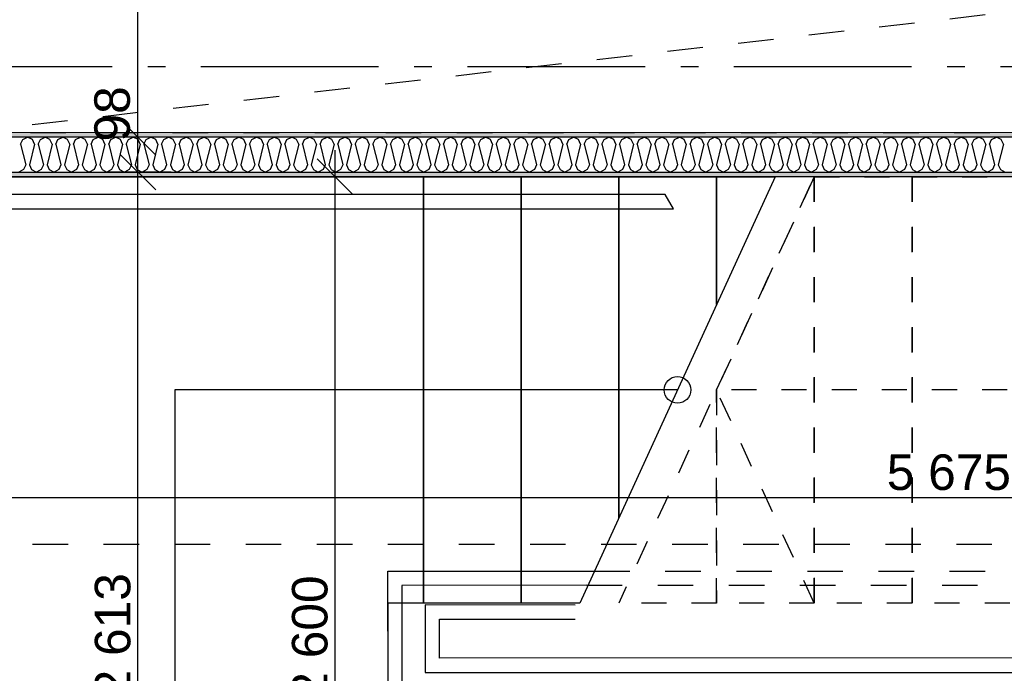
# Model space of a CAD drawing. Header units: millimetres. Extents: x -150 to 340869, y -1115 to 365939.
# Tile 112 of 193: x 308925 to 311696, y 350650 to 352490. Entities that reach past the tile are written whole.
import ezdxf
from ezdxf.enums import TextEntityAlignment as Align

# ---------------------------------------------------------------- set-up
doc = ezdxf.new("R2010")
doc.units = ezdxf.units.MM
doc.header["$LTSCALE"] = 0.5
doc.header["$MEASUREMENT"] = 0
for name, pattern in [('Akselinje', [1500, 1000, -200, 100, -200]), ('PLINE', [0]), ('Små Stiplet', [282.222222, 141.111111, -141.111111]), ('Stipling', [400, 200, -200])]:
    doc.linetypes.add(name, pattern=pattern)
for name, color, linetype in [('0(Nye konstruksjoner)', 7, 'Continuous'), ('242- Ikke-bærende innervegger (Skravur)(Nye konstruksjoner)', 7, 'Continuous'), ('242- Ikke-bærende innervegger(Nye konstruksjoner)', 7, 'Continuous'), ('255- Gulvoverflate(Nye konstruksjoner)', 7, 'Continuous'), ('281- Innvendige trapper(Nye konstruksjoner)', 7, 'Continuous'), ('287- Andre rekkverk_ håndlister og fendere(Nye konstruksjoner)', 7, 'Continuous'), ('82-- Modullinjer(Nye konstruksjoner)', 7, 'Continuous'), ('842-M___1_50 Målsetting bygning(Nye konstruksjoner)', 7, 'Continuous'), ('862- M___Nettoareal(Nye konstruksjoner)', 7, 'Continuous'), ('862- M___Nettoareal(Polylinje)(Nye konstruksjoner)', 7, 'Continuous'), ('862- M___Nettoareal(Tekst)(Nye konstruksjoner)', 7, 'Continuous')]:
    doc.layers.add(name, color=color, linetype=linetype)
doc.layers.add('236- Innvendig kledning og overflate(Nye konstruksjoner)', color=7, linetype='Continuous', lineweight=0)
doc.styles.add('GENERATED_STYLE_1', font='txt')
doc.styles.add('GENERATED_STYLE_2', font='arial.ttf')
doc.styles.add('GENERATED_STYLE_4', font='arial.ttf')
doc.dimstyles.new('GENERATED_STYLE__1', dxfattribs={"dimtxt": 100, "dimasz": 95, "dimexe": 0.18, "dimexo": 0.0625, "dimgap": 0, "dimtad": 1, "dimtih": 1, "dimtoh": 1, "dimdec": 0, "dimzin": 0, "dimdsep": 46, "dimtxsty": 'GENERATED_STYLE_2', "dimblk": 'ARROWHEAD_6', "dimblk1": 'ARROWHEAD_6', "dimblk2": 'ARROWHEAD_6', "dimcen": 0.09, "dimse1": 1, "dimse2": 1, "dimclrd": 256, "dimclre": 256, "dimclrt": 256, "dimadec": 1, "dimazin": 0, "dimtfac": 1, "dimtdec": 4, "dimtmove": 0, "dimatfit": 3, "dimfxl": 1, "dimtolj": 1, "dimtzin": 0, "dimarcsym": 0})
doc.dimstyles.new('GENERATED_STYLE__3', dxfattribs={"dimtxt": 100, "dimasz": 95, "dimexe": 0.18, "dimexo": 0.0625, "dimgap": 0, "dimtad": 1, "dimdec": 0, "dimzin": 0, "dimdsep": 46, "dimtxsty": 'GENERATED_STYLE_2', "dimblk": 'ARROWHEAD_6', "dimblk1": 'ARROWHEAD_6', "dimblk2": 'ARROWHEAD_6', "dimcen": 0.09, "dimse1": 1, "dimse2": 1, "dimclrd": 256, "dimclre": 256, "dimclrt": 256, "dimadec": 1, "dimazin": 0, "dimtfac": 1, "dimtdec": 4, "dimtmove": 0, "dimatfit": 3, "dimfxl": 1, "dimtolj": 1, "dimtzin": 0, "dimarcsym": 0})
doc.dimstyles.new('GENERATED_STYLE__4', dxfattribs={"dimtxt": 100, "dimasz": 95, "dimexe": 0.18, "dimexo": 0.0625, "dimgap": 0, "dimtad": 1, "dimdec": 0, "dimzin": 0, "dimdsep": 46, "dimtxsty": 'GENERATED_STYLE_2', "dimblk": 'ARROWHEAD_6', "dimblk1": 'ARROWHEAD_6', "dimblk2": 'ARROWHEAD_6', "dimcen": 0.09, "dimse1": 1, "dimse2": 1, "dimclrd": 256, "dimclre": 256, "dimclrt": 256, "dimadec": 1, "dimazin": 0, "dimtfac": 1, "dimtdec": 4, "dimtmove": 2, "dimatfit": 3, "dimfxl": 1, "dimtolj": 1, "dimtzin": 0, "dimarcsym": 0})
pattern_1 = [(0, (0, 0), (0, 43.30127), [0, -25]), (0, (12.5, 21.65), (0, 43.30127), [0, -25])]

# ---------------------------------------------------------------- blocks, each defined once
blk = doc.blocks.new('TRAPP__1', base_point=(313176.5, 351580.6))
at = {"layer": '862- M___Nettoareal(Polylinje)(Nye konstruksjoner)', "linetype": 'PLINE', "flags": 128}
blk.add_lwpolyline([(308760.9, 349447.8), (312360.9, 349447.8), (314360.9, 349447.8), (314360.9, 352047.8), (312360.9, 352047.8), (308760.9, 352047.8)], close=True, dxfattribs=at)
at = {"layer": '862- M___Nettoareal(Tekst)(Nye konstruksjoner)', "style": 'GENERATED_STYLE_1'}
for tag, p in [('DUMMY_861', (313402.1, 351768.8)), ('ROOM_NAME', (312950.9, 351717.2)), ('DUMMY_862', (312950.9, 351580.6))]:
    blk.add_attdef(tag, text='', height=100, dxfattribs=at).set_placement(p, align=Align.TOP_LEFT)
blk = doc.blocks.new('Ikke målbart areal__5', base_point=(311032.2, 353119.9))
at = {"layer": '862- M___Nettoareal(Polylinje)(Nye konstruksjoner)', "linetype": 'Stipling', "flags": 128}
blk.add_lwpolyline([(316890.9, 354047.8), (308760.9, 354047.8), (308760.9, 353103.4), (308760.9, 352171.8), (314484.9, 352171.8), (314484.9, 351613.4), (316890.9, 351613.4)], close=True, dxfattribs=at)
at = {"layer": '862- M___Nettoareal(Tekst)(Nye konstruksjoner)', "insert": (311131.9, 353070.7), "char_height": 100, "attachment_point": 1, "style": 'GENERATED_STYLE_1'}
blk.add_mtext('\\A1;{\\pql;\\pt0,2300;\\fAvenir Light|b0|i0|c0|p0;\\W1.000000;16,6\\fAvenir Light|b0|i0|c0|p0;\\W1.000000;\\A1{\\H.66x;\\S^  ;}\\fAvenir Light|b0|i0|c0|p0;\\W1.000000; m\\fAvenir Light|b0|i0|c0|p0;\\W1.000000;\\A1{\\H.66x;\\S2^  ;}}', dxfattribs=at)
at = {"layer": '862- M___Nettoareal(Tekst)(Nye konstruksjoner)', "style": 'GENERATED_STYLE_1'}
for tag, p in [('DUMMY_861', (311580.1, 353308.2)), ('ROOM_NAME', (310484.3, 353265.5)), ('DUMMY_862', (310484.3, 353119.9))]:
    blk.add_attdef(tag, text='', height=100, dxfattribs=at).set_placement(p, align=Align.TOP_LEFT)
blk = doc.blocks.new('*X68')
at = {"layer": '242- Ikke-bærende innervegger (Skravur)(Nye konstruksjoner)', "linetype": 'PLINE'}
for p, q in [((308927.2, 352139.2), (308933.3, 352152.4)), ((308927.2, 352139.2), (308941.6, 352081.7)), ((308933.3, 352152.4), (308946.8, 352158.8)), ((308960.4, 352152.4), (308946.8, 352158.8)), ((308966.4, 352139.2), (308952, 352081.7)), ((308966.4, 352139.2), (308960.4, 352152.4)), ((308976.8, 352139.2), (308982.9, 352152.4)), ((308976.8, 352139.2), (308991.2, 352081.7)), ((308982.9, 352152.4), (308996.4, 352158.8)), ((309009.9, 352152.4), (308996.4, 352158.8)), ((309016, 352139.2), (309001.6, 352081.7)), ((309016, 352139.2), (309009.9, 352152.4)), ((309026.4, 352139.2), (309032.4, 352152.4)), ((309026.4, 352139.2), (309040.8, 352081.7)), ((309032.4, 352152.4), (309046, 352158.8)), ((309059.5, 352152.4), (309046, 352158.8)), ((309065.5, 352139.2), (309051.2, 352081.7)), ((309065.5, 352139.2), (309059.5, 352152.4)), ((309076, 352139.2), (309082, 352152.4)), ((309076, 352139.2), (309090.3, 352081.7)), ((309082, 352152.4), (309095.5, 352158.8)), ((309109.1, 352152.4), (309095.5, 352158.8)), ((309115.1, 352139.2), (309100.7, 352081.7)), ((309115.1, 352139.2), (309109.1, 352152.4)), ((309125.5, 352139.2), (309131.6, 352152.4)), ((309125.5, 352139.2), (309139.9, 352081.7)), ((309131.6, 352152.4), (309145.1, 352158.8)), ((309158.7, 352152.4), (309145.1, 352158.8)), ((309164.7, 352139.2), (309150.3, 352081.7)), ((309164.7, 352139.2), (309158.7, 352152.4)), ((309175.1, 352139.2), (309181.1, 352152.4)), ((309175.1, 352139.2), (309189.5, 352081.7)), ((309181.1, 352152.4), (309194.7, 352158.8)), ((309208.2, 352152.4), (309194.7, 352158.8)), ((309214.3, 352139.2), (309199.9, 352081.7)), ((309214.3, 352139.2), (309208.2, 352152.4)), ((309224.7, 352139.2), (309230.7, 352152.4)), ((309224.7, 352139.2), (309239.1, 352081.7)), ((309230.7, 352152.4), (309244.3, 352158.8)), ((309257.8, 352152.4), (309244.3, 352158.8)), ((309263.8, 352139.2), (309249.5, 352081.7)), ((309263.8, 352139.2), (309257.8, 352152.4)), ((309274.3, 352139.2), (309280.3, 352152.4)), ((309274.3, 352139.2), (309288.6, 352081.7)), ((309280.3, 352152.4), (309293.8, 352158.8)), ((309307.4, 352152.4), (309293.8, 352158.8)), ((309313.4, 352139.2), (309299, 352081.7)), ((309313.4, 352139.2), (309307.4, 352152.4)), ((309323.8, 352139.2), (309329.9, 352152.4)), ((309323.8, 352139.2), (309338.2, 352081.7)), ((309329.9, 352152.4), (309343.4, 352158.8)), ((309356.9, 352152.4), (309343.4, 352158.8)), ((309363, 352139.2), (309348.6, 352081.7)), ((309363, 352139.2), (309356.9, 352152.4)), ((309373.4, 352139.2), (309379.4, 352152.4)), ((309373.4, 352139.2), (309387.8, 352081.7)), ((309379.4, 352152.4), (309393, 352158.8)), ((309406.5, 352152.4), (309393, 352158.8)), ((309412.6, 352139.2), (309398.2, 352081.7)), ((309412.6, 352139.2), (309406.5, 352152.4)), ((309423, 352139.2), (309429, 352152.4)), ((309423, 352139.2), (309437.4, 352081.7)), ((309429, 352152.4), (309442.6, 352158.8)), ((309456.1, 352152.4), (309442.6, 352158.8)), ((309462.1, 352139.2), (309447.8, 352081.7)), ((309462.1, 352139.2), (309456.1, 352152.4)), ((309472.6, 352139.2), (309478.6, 352152.4)), ((309472.6, 352139.2), (309486.9, 352081.7)), ((309478.6, 352152.4), (309492.1, 352158.8)), ((309505.7, 352152.4), (309492.1, 352158.8)), ((309511.7, 352139.2), (309497.3, 352081.7)), ((309511.7, 352139.2), (309505.7, 352152.4)), ((309522.1, 352139.2), (309528.2, 352152.4)), ((309522.1, 352139.2), (309536.5, 352081.7)), ((309528.2, 352152.4), (309541.7, 352158.8)), ((309555.2, 352152.4), (309541.7, 352158.8)), ((309561.3, 352139.2), (309546.9, 352081.7)), ((309561.3, 352139.2), (309555.2, 352152.4)), ((309571.7, 352139.2), (309577.7, 352152.4)), ((309571.7, 352139.2), (309586.1, 352081.7)), ((309577.7, 352152.4), (309591.3, 352158.8)), ((309604.8, 352152.4), (309591.3, 352158.8)), ((309610.9, 352139.2), (309596.5, 352081.7)), ((309610.9, 352139.2), (309604.8, 352152.4)), ((309621.3, 352139.2), (309627.3, 352152.4)), ((309621.3, 352139.2), (309635.6, 352081.7)), ((309627.3, 352152.4), (309640.9, 352158.8)), ((309654.4, 352152.4), (309640.9, 352158.8)), ((309660.4, 352139.2), (309646.1, 352081.7)), ((309660.4, 352139.2), (309654.4, 352152.4)), ((309670.9, 352139.2), (309676.9, 352152.4)), ((309670.9, 352139.2), (309685.2, 352081.7)), ((309676.9, 352152.4), (309690.4, 352158.8)), ((309704, 352152.4), (309690.4, 352158.8)), ((309710, 352139.2), (309695.6, 352081.7)), ((309710, 352139.2), (309704, 352152.4)), ((309720.4, 352139.2), (309726.5, 352152.4)), ((309720.4, 352139.2), (309734.8, 352081.7)), ((309726.5, 352152.4), (309740, 352158.8)), ((309753.5, 352152.4), (309740, 352158.8)), ((309759.6, 352139.2), (309745.2, 352081.7)), ((309759.6, 352139.2), (309753.5, 352152.4)), ((309770, 352139.2), (309776, 352152.4)), ((309770, 352139.2), (309784.4, 352081.7)), ((309776, 352152.4), (309789.6, 352158.8)), ((309803.1, 352152.4), (309789.6, 352158.8)), ((309809.2, 352139.2), (309794.8, 352081.7)), ((309809.2, 352139.2), (309803.1, 352152.4)), ((309819.6, 352139.2), (309825.6, 352152.4)), ((309819.6, 352139.2), (309833.9, 352081.7)), ((309825.6, 352152.4), (309839.2, 352158.8)), ((309852.7, 352152.4), (309839.2, 352158.8)), ((309858.7, 352139.2), (309844.4, 352081.7)), ((309858.7, 352139.2), (309852.7, 352152.4)), ((309869.1, 352139.2), (309875.2, 352152.4)), ((309869.1, 352139.2), (309883.5, 352081.7)), ((309875.2, 352152.4), (309888.7, 352158.8)), ((309902.3, 352152.4), (309888.7, 352158.8)), ((309908.3, 352139.2), (309893.9, 352081.7)), ((309908.3, 352139.2), (309902.3, 352152.4)), ((309918.7, 352139.2), (309924.8, 352152.4)), ((309918.7, 352139.2), (309933.1, 352081.7)), ((309924.8, 352152.4), (309938.3, 352158.8)), ((309951.8, 352152.4), (309938.3, 352158.8)), ((309957.9, 352139.2), (309943.5, 352081.7)), ((309957.9, 352139.2), (309951.8, 352152.4)), ((309968.3, 352139.2), (309974.3, 352152.4)), ((309968.3, 352139.2), (309982.7, 352081.7)), ((309974.3, 352152.4), (309987.9, 352158.8)), ((310001.4, 352152.4), (309987.9, 352158.8)), ((310007.5, 352139.2), (309993.1, 352081.7)), ((310007.5, 352139.2), (310001.4, 352152.4)), ((310017.9, 352139.2), (310023.9, 352152.4)), ((310017.9, 352139.2), (310032.2, 352081.7)), ((310023.9, 352152.4), (310037.5, 352158.8)), ((310051, 352152.4), (310037.5, 352158.8)), ((310057, 352139.2), (310042.7, 352081.7)), ((310057, 352139.2), (310051, 352152.4)), ((310067.4, 352139.2), (310073.5, 352152.4)), ((310067.4, 352139.2), (310081.8, 352081.7)), ((310073.5, 352152.4), (310087, 352158.8)), ((310100.6, 352152.4), (310087, 352158.8)), ((310106.6, 352139.2), (310092.2, 352081.7)), ((310106.6, 352139.2), (310100.6, 352152.4)), ((310117, 352139.2), (310123.1, 352152.4)), ((310117, 352139.2), (310131.4, 352081.7)), ((310123.1, 352152.4), (310136.6, 352158.8)), ((310150.1, 352152.4), (310136.6, 352158.8)), ((310156.2, 352139.2), (310141.8, 352081.7)), ((310156.2, 352139.2), (310150.1, 352152.4)), ((310166.6, 352139.2), (310172.6, 352152.4)), ((310166.6, 352139.2), (310181, 352081.7)), ((310172.6, 352152.4), (310186.2, 352158.8)), ((310199.7, 352152.4), (310186.2, 352158.8)), ((310205.8, 352139.2), (310191.4, 352081.7)), ((310205.8, 352139.2), (310199.7, 352152.4)), ((310216.2, 352139.2), (310222.2, 352152.4)), ((310216.2, 352139.2), (310230.5, 352081.7)), ((310222.2, 352152.4), (310235.7, 352158.8)), ((310249.3, 352152.4), (310235.7, 352158.8)), ((310255.3, 352139.2), (310241, 352081.7)), ((310255.3, 352139.2), (310249.3, 352152.4)), ((310265.7, 352139.2), (310271.8, 352152.4)), ((310265.7, 352139.2), (310280.1, 352081.7)), ((310271.8, 352152.4), (310285.3, 352158.8)), ((310298.9, 352152.4), (310285.3, 352158.8)), ((310304.9, 352139.2), (310290.5, 352081.7)), ((310304.9, 352139.2), (310298.9, 352152.4)), ((310315.3, 352139.2), (310321.4, 352152.4)), ((310315.3, 352139.2), (310329.7, 352081.7)), ((310321.4, 352152.4), (310334.9, 352158.8)), ((310348.4, 352152.4), (310334.9, 352158.8)), ((310354.5, 352139.2), (310340.1, 352081.7)), ((310354.5, 352139.2), (310348.4, 352152.4)), ((310364.9, 352139.2), (310370.9, 352152.4)), ((310364.9, 352139.2), (310379.3, 352081.7)), ((310370.9, 352152.4), (310384.5, 352158.8)), ((310398, 352152.4), (310384.5, 352158.8)), ((310404, 352139.2), (310389.7, 352081.7)), ((310404, 352139.2), (310398, 352152.4)), ((310414.5, 352139.2), (310420.5, 352152.4)), ((310414.5, 352139.2), (310428.8, 352081.7)), ((310420.5, 352152.4), (310434, 352158.8)), ((310447.6, 352152.4), (310434, 352158.8)), ((310453.6, 352139.2), (310439.3, 352081.7)), ((310453.6, 352139.2), (310447.6, 352152.4)), ((310464, 352139.2), (310470.1, 352152.4)), ((310464, 352139.2), (310478.4, 352081.7)), ((310470.1, 352152.4), (310483.6, 352158.8)), ((310497.2, 352152.4), (310483.6, 352158.8)), ((310503.2, 352139.2), (310488.8, 352081.7)), ((310503.2, 352139.2), (310497.2, 352152.4)), ((310513.6, 352139.2), (310519.7, 352152.4)), ((310513.6, 352139.2), (310528, 352081.7)), ((310519.7, 352152.4), (310533.2, 352158.8)), ((310546.7, 352152.4), (310533.2, 352158.8)), ((310552.8, 352139.2), (310538.4, 352081.7)), ((310552.8, 352139.2), (310546.7, 352152.4)), ((310563.2, 352139.2), (310569.2, 352152.4)), ((310563.2, 352139.2), (310577.6, 352081.7)), ((310569.2, 352152.4), (310582.8, 352158.8)), ((310596.3, 352152.4), (310582.8, 352158.8)), ((310602.3, 352139.2), (310588, 352081.7)), ((310602.3, 352139.2), (310596.3, 352152.4)), ((310612.8, 352139.2), (310618.8, 352152.4)), ((310612.8, 352139.2), (310627.1, 352081.7)), ((310618.8, 352152.4), (310632.3, 352158.8)), ((310645.9, 352152.4), (310632.3, 352158.8)), ((310651.9, 352139.2), (310637.5, 352081.7)), ((310651.9, 352139.2), (310645.9, 352152.4)), ((310662.3, 352139.2), (310668.4, 352152.4)), ((310662.3, 352139.2), (310676.7, 352081.7)), ((310668.4, 352152.4), (310681.9, 352158.8)), ((310695.5, 352152.4), (310681.9, 352158.8)), ((310701.5, 352139.2), (310687.1, 352081.7)), ((310701.5, 352139.2), (310695.5, 352152.4)), ((310711.9, 352139.2), (310718, 352152.4)), ((310711.9, 352139.2), (310726.3, 352081.7)), ((310718, 352152.4), (310731.5, 352158.8)), ((310745, 352152.4), (310731.5, 352158.8)), ((310751.1, 352139.2), (310736.7, 352081.7)), ((310751.1, 352139.2), (310745, 352152.4)), ((310761.5, 352139.2), (310767.5, 352152.4)), ((310761.5, 352139.2), (310775.9, 352081.7)), ((310767.5, 352152.4), (310781.1, 352158.8)), ((310794.6, 352152.4), (310781.1, 352158.8)), ((310800.6, 352139.2), (310786.3, 352081.7)), ((310800.6, 352139.2), (310794.6, 352152.4)), ((310811.1, 352139.2), (310817.1, 352152.4)), ((310811.1, 352139.2), (310825.4, 352081.7)), ((310817.1, 352152.4), (310830.6, 352158.8)), ((310844.2, 352152.4), (310830.6, 352158.8)), ((310850.2, 352139.2), (310835.8, 352081.7)), ((310850.2, 352139.2), (310844.2, 352152.4)), ((310860.6, 352139.2), (310866.7, 352152.4)), ((310860.6, 352139.2), (310875, 352081.7)), ((310866.7, 352152.4), (310880.2, 352158.8)), ((310893.8, 352152.4), (310880.2, 352158.8)), ((310899.8, 352139.2), (310885.4, 352081.7)), ((310899.8, 352139.2), (310893.8, 352152.4)), ((310910.2, 352139.2), (310916.2, 352152.4)), ((310910.2, 352139.2), (310924.6, 352081.7)), ((310916.2, 352152.4), (310929.8, 352158.8)), ((310943.3, 352152.4), (310929.8, 352158.8)), ((310949.4, 352139.2), (310935, 352081.7)), ((310949.4, 352139.2), (310943.3, 352152.4)), ((310959.8, 352139.2), (310965.8, 352152.4)), ((310959.8, 352139.2), (310974.2, 352081.7)), ((310965.8, 352152.4), (310979.4, 352158.8)), ((310992.9, 352152.4), (310979.4, 352158.8)), ((310998.9, 352139.2), (310984.6, 352081.7)), ((310998.9, 352139.2), (310992.9, 352152.4)), ((311009.4, 352139.2), (311015.4, 352152.4)), ((311009.4, 352139.2), (311023.7, 352081.7)), ((311015.4, 352152.4), (311028.9, 352158.8)), ((311042.5, 352152.4), (311028.9, 352158.8)), ((311048.5, 352139.2), (311034.1, 352081.7)), ((311048.5, 352139.2), (311042.5, 352152.4)), ((311058.9, 352139.2), (311065, 352152.4)), ((311058.9, 352139.2), (311073.3, 352081.7)), ((311065, 352152.4), (311078.5, 352158.8)), ((311092, 352152.4), (311078.5, 352158.8)), ((311098.1, 352139.2), (311083.7, 352081.7)), ((311098.1, 352139.2), (311092, 352152.4)), ((311108.5, 352139.2), (311114.5, 352152.4)), ((311108.5, 352139.2), (311122.9, 352081.7)), ((311114.5, 352152.4), (311128.1, 352158.8)), ((311141.6, 352152.4), (311128.1, 352158.8)), ((311147.7, 352139.2), (311133.3, 352081.7)), ((311147.7, 352139.2), (311141.6, 352152.4)), ((311158.1, 352139.2), (311164.1, 352152.4)), ((311158.1, 352139.2), (311172.5, 352081.7)), ((311164.1, 352152.4), (311177.7, 352158.8)), ((311191.2, 352152.4), (311177.7, 352158.8)), ((311197.2, 352139.2), (311182.9, 352081.7)), ((311197.2, 352139.2), (311191.2, 352152.4)), ((311207.7, 352139.2), (311213.7, 352152.4)), ((311207.7, 352139.2), (311222, 352081.7)), ((311213.7, 352152.4), (311227.2, 352158.8)), ((311240.8, 352152.4), (311227.2, 352158.8)), ((311246.8, 352139.2), (311232.4, 352081.7)), ((311246.8, 352139.2), (311240.8, 352152.4)), ((311257.2, 352139.2), (311263.3, 352152.4)), ((311257.2, 352139.2), (311271.6, 352081.7)), ((311263.3, 352152.4), (311276.8, 352158.8)), ((311290.3, 352152.4), (311276.8, 352158.8)), ((311296.4, 352139.2), (311282, 352081.7)), ((311296.4, 352139.2), (311290.3, 352152.4)), ((311306.8, 352139.2), (311312.8, 352152.4)), ((311306.8, 352139.2), (311321.2, 352081.7)), ((311312.8, 352152.4), (311326.4, 352158.8)), ((311339.9, 352152.4), (311326.4, 352158.8)), ((311346, 352139.2), (311331.6, 352081.7)), ((311346, 352139.2), (311339.9, 352152.4)), ((311356.4, 352139.2), (311362.4, 352152.4)), ((311356.4, 352139.2), (311370.7, 352081.7)), ((311362.4, 352152.4), (311376, 352158.8)), ((311389.5, 352152.4), (311376, 352158.8)), ((311395.5, 352139.2), (311381.2, 352081.7)), ((311395.5, 352139.2), (311389.5, 352152.4)), ((311406, 352139.2), (311412, 352152.4)), ((311406, 352139.2), (311420.3, 352081.7)), ((311412, 352152.4), (311425.5, 352158.8)), ((311439.1, 352152.4), (311425.5, 352158.8)), ((311445.1, 352139.2), (311430.7, 352081.7)), ((311445.1, 352139.2), (311439.1, 352152.4)), ((311455.5, 352139.2), (311461.6, 352152.4)), ((311455.5, 352139.2), (311469.9, 352081.7)), ((311461.6, 352152.4), (311475.1, 352158.8)), ((311488.6, 352152.4), (311475.1, 352158.8)), ((311494.7, 352139.2), (311480.3, 352081.7)), ((311494.7, 352139.2), (311488.6, 352152.4)), ((311505.1, 352139.2), (311511.1, 352152.4)), ((311505.1, 352139.2), (311519.5, 352081.7)), ((311511.1, 352152.4), (311524.7, 352158.8)), ((311538.2, 352152.4), (311524.7, 352158.8)), ((311544.3, 352139.2), (311529.9, 352081.7)), ((311544.3, 352139.2), (311538.2, 352152.4)), ((311554.7, 352139.2), (311560.7, 352152.4)), ((311554.7, 352139.2), (311569, 352081.7)), ((311560.7, 352152.4), (311574.3, 352158.8)), ((311587.8, 352152.4), (311574.3, 352158.8)), ((311593.8, 352139.2), (311579.5, 352081.7)), ((311593.8, 352139.2), (311587.8, 352152.4)), ((311604.2, 352139.2), (311610.3, 352152.4)), ((311604.2, 352139.2), (311618.6, 352081.7)), ((311610.3, 352152.4), (311623.8, 352158.8)), ((311637.4, 352152.4), (311623.8, 352158.8)), ((311643.4, 352139.2), (311629, 352081.7)), ((311643.4, 352139.2), (311637.4, 352152.4)), ((311653.8, 352139.2), (311659.9, 352152.4)), ((311653.8, 352139.2), (311668.2, 352081.7)), ((311659.9, 352152.4), (311673.4, 352158.8)), ((311686.9, 352152.4), (311673.4, 352158.8)), ((311693, 352139.2), (311678.6, 352081.7)), ((311693, 352139.2), (311686.9, 352152.4)), ((308941.6, 352081.7), (308935.6, 352068.4)), ((308952, 352081.7), (308958.1, 352068.4)), ((308991.2, 352081.7), (308985.1, 352068.4)), ((309001.6, 352081.7), (309007.6, 352068.4)), ((309040.8, 352081.7), (309034.7, 352068.4)), ((309051.2, 352081.7), (309057.2, 352068.4)), ((309090.3, 352081.7), (309084.3, 352068.4)), ((309100.7, 352081.7), (309106.8, 352068.4)), ((309139.9, 352081.7), (309133.9, 352068.4)), ((309150.3, 352081.7), (309156.4, 352068.4)), ((309189.5, 352081.7), (309183.4, 352068.4)), ((309199.9, 352081.7), (309205.9, 352068.4)), ((309239.1, 352081.7), (309233, 352068.4)), ((309249.5, 352081.7), (309255.5, 352068.4)), ((309288.6, 352081.7), (309282.6, 352068.4)), ((309299, 352081.7), (309305.1, 352068.4)), ((309338.2, 352081.7), (309332.2, 352068.4)), ((309348.6, 352081.7), (309354.7, 352068.4)), ((309387.8, 352081.7), (309381.7, 352068.4)), ((309398.2, 352081.7), (309404.2, 352068.4)), ((309437.4, 352081.7), (309431.3, 352068.4)), ((309447.8, 352081.7), (309453.8, 352068.4)), ((309486.9, 352081.7), (309480.9, 352068.4)), ((309497.3, 352081.7), (309503.4, 352068.4)), ((309536.5, 352081.7), (309530.5, 352068.4)), ((309546.9, 352081.7), (309553, 352068.4)), ((309586.1, 352081.7), (309580, 352068.4)), ((309596.5, 352081.7), (309602.5, 352068.4)), ((309635.6, 352081.7), (309629.6, 352068.4)), ((309646.1, 352081.7), (309652.1, 352068.4)), ((309685.2, 352081.7), (309679.2, 352068.4)), ((309695.6, 352081.7), (309701.7, 352068.4)), ((309734.8, 352081.7), (309728.8, 352068.4)), ((309745.2, 352081.7), (309751.3, 352068.4)), ((309784.4, 352081.7), (309778.3, 352068.4)), ((309794.8, 352081.7), (309800.8, 352068.4)), ((309833.9, 352081.7), (309827.9, 352068.4)), ((309844.4, 352081.7), (309850.4, 352068.4)), ((309883.5, 352081.7), (309877.5, 352068.4)), ((309893.9, 352081.7), (309900, 352068.4)), ((309933.1, 352081.7), (309927.1, 352068.4)), ((309943.5, 352081.7), (309949.6, 352068.4)), ((309982.7, 352081.7), (309976.6, 352068.4)), ((309993.1, 352081.7), (309999.1, 352068.4)), ((310032.2, 352081.7), (310026.2, 352068.4)), ((310042.7, 352081.7), (310048.7, 352068.4)), ((310081.8, 352081.7), (310075.8, 352068.4)), ((310092.2, 352081.7), (310098.3, 352068.4)), ((310131.4, 352081.7), (310125.4, 352068.4)), ((310141.8, 352081.7), (310147.8, 352068.4)), ((310181, 352081.7), (310174.9, 352068.4)), ((310191.4, 352081.7), (310197.4, 352068.4)), ((310230.5, 352081.7), (310224.5, 352068.4)), ((310241, 352081.7), (310247, 352068.4)), ((310280.1, 352081.7), (310274.1, 352068.4)), ((310290.5, 352081.7), (310296.6, 352068.4)), ((310329.7, 352081.7), (310323.6, 352068.4)), ((310340.1, 352081.7), (310346.1, 352068.4)), ((310379.3, 352081.7), (310373.2, 352068.4)), ((310389.7, 352081.7), (310395.7, 352068.4)), ((310428.8, 352081.7), (310422.8, 352068.4)), ((310439.3, 352081.7), (310445.3, 352068.4)), ((310478.4, 352081.7), (310472.4, 352068.4)), ((310488.8, 352081.7), (310494.9, 352068.4)), ((310528, 352081.7), (310521.9, 352068.4)), ((310538.4, 352081.7), (310544.4, 352068.4)), ((310577.6, 352081.7), (310571.5, 352068.4)), ((310588, 352081.7), (310594, 352068.4)), ((310627.1, 352081.7), (310621.1, 352068.4)), ((310637.5, 352081.7), (310643.6, 352068.4)), ((310676.7, 352081.7), (310670.7, 352068.4)), ((310687.1, 352081.7), (310693.2, 352068.4)), ((310726.3, 352081.7), (310720.2, 352068.4)), ((310736.7, 352081.7), (310742.7, 352068.4)), ((310775.9, 352081.7), (310769.8, 352068.4)), ((310786.3, 352081.7), (310792.3, 352068.4)), ((310825.4, 352081.7), (310819.4, 352068.4)), ((310835.8, 352081.7), (310841.9, 352068.4)), ((310875, 352081.7), (310869, 352068.4)), ((310885.4, 352081.7), (310891.5, 352068.4)), ((310924.6, 352081.7), (310918.5, 352068.4)), ((310935, 352081.7), (310941, 352068.4)), ((310974.2, 352081.7), (310968.1, 352068.4)), ((310984.6, 352081.7), (310990.6, 352068.4)), ((311023.7, 352081.7), (311017.7, 352068.4)), ((311034.1, 352081.7), (311040.2, 352068.4)), ((311073.3, 352081.7), (311067.3, 352068.4)), ((311083.7, 352081.7), (311089.8, 352068.4)), ((311122.9, 352081.7), (311116.8, 352068.4)), ((311133.3, 352081.7), (311139.3, 352068.4)), ((311172.5, 352081.7), (311166.4, 352068.4)), ((311182.9, 352081.7), (311188.9, 352068.4)), ((311222, 352081.7), (311216, 352068.4)), ((311232.4, 352081.7), (311238.5, 352068.4)), ((311271.6, 352081.7), (311265.6, 352068.4)), ((311282, 352081.7), (311288.1, 352068.4)), ((311321.2, 352081.7), (311315.1, 352068.4)), ((311331.6, 352081.7), (311337.6, 352068.4)), ((311370.7, 352081.7), (311364.7, 352068.4)), ((311381.2, 352081.7), (311387.2, 352068.4)), ((311420.3, 352081.7), (311414.3, 352068.4)), ((311430.7, 352081.7), (311436.8, 352068.4)), ((311469.9, 352081.7), (311463.9, 352068.4)), ((311480.3, 352081.7), (311486.4, 352068.4)), ((311519.5, 352081.7), (311513.4, 352068.4)), ((311529.9, 352081.7), (311535.9, 352068.4)), ((311569, 352081.7), (311563, 352068.4)), ((311579.5, 352081.7), (311585.5, 352068.4)), ((311618.6, 352081.7), (311612.6, 352068.4)), ((311629, 352081.7), (311635.1, 352068.4)), ((311668.2, 352081.7), (311662.2, 352068.4)), ((311678.6, 352081.7), (311684.7, 352068.4)), ((308935.6, 352068.4), (308922, 352060.8)), ((308958.1, 352068.4), (308971.6, 352060.8)), ((308985.1, 352068.4), (308971.6, 352060.8)), ((309007.6, 352068.4), (309021.2, 352060.8)), ((309034.7, 352068.4), (309021.2, 352060.8)), ((309057.2, 352068.4), (309070.8, 352060.8)), ((309084.3, 352068.4), (309070.8, 352060.8)), ((309106.8, 352068.4), (309120.3, 352060.8)), ((309133.9, 352068.4), (309120.3, 352060.8)), ((309156.4, 352068.4), (309169.9, 352060.8)), ((309183.4, 352068.4), (309169.9, 352060.8)), ((309205.9, 352068.4), (309219.5, 352060.8)), ((309233, 352068.4), (309219.5, 352060.8)), ((309255.5, 352068.4), (309269, 352060.8)), ((309282.6, 352068.4), (309269, 352060.8)), ((309305.1, 352068.4), (309318.6, 352060.8)), ((309332.2, 352068.4), (309318.6, 352060.8)), ((309354.7, 352068.4), (309368.2, 352060.8)), ((309381.7, 352068.4), (309368.2, 352060.8)), ((309404.2, 352068.4), (309417.8, 352060.8)), ((309431.3, 352068.4), (309417.8, 352060.8)), ((309453.8, 352068.4), (309467.3, 352060.8)), ((309480.9, 352068.4), (309467.3, 352060.8)), ((309503.4, 352068.4), (309516.9, 352060.8)), ((309530.5, 352068.4), (309516.9, 352060.8)), ((309553, 352068.4), (309566.5, 352060.8)), ((309580, 352068.4), (309566.5, 352060.8)), ((309602.5, 352068.4), (309616.1, 352060.8)), ((309629.6, 352068.4), (309616.1, 352060.8)), ((309652.1, 352068.4), (309665.6, 352060.8)), ((309679.2, 352068.4), (309665.6, 352060.8)), ((309701.7, 352068.4), (309715.2, 352060.8)), ((309728.8, 352068.4), (309715.2, 352060.8)), ((309751.3, 352068.4), (309764.8, 352060.8)), ((309778.3, 352068.4), (309764.8, 352060.8)), ((309800.8, 352068.4), (309814.4, 352060.8)), ((309827.9, 352068.4), (309814.4, 352060.8)), ((309850.4, 352068.4), (309863.9, 352060.8)), ((309877.5, 352068.4), (309863.9, 352060.8)), ((309900, 352068.4), (309913.5, 352060.8)), ((309927.1, 352068.4), (309913.5, 352060.8)), ((309949.6, 352068.4), (309963.1, 352060.8)), ((309976.6, 352068.4), (309963.1, 352060.8)), ((309999.1, 352068.4), (310012.7, 352060.8)), ((310026.2, 352068.4), (310012.7, 352060.8)), ((310048.7, 352068.4), (310062.2, 352060.8)), ((310075.8, 352068.4), (310062.2, 352060.8)), ((310098.3, 352068.4), (310111.8, 352060.8)), ((310125.4, 352068.4), (310111.8, 352060.8)), ((310147.8, 352068.4), (310161.4, 352060.8)), ((310174.9, 352068.4), (310161.4, 352060.8)), ((310197.4, 352068.4), (310211, 352060.8)), ((310224.5, 352068.4), (310211, 352060.8)), ((310247, 352068.4), (310260.5, 352060.8)), ((310274.1, 352068.4), (310260.5, 352060.8)), ((310296.6, 352068.4), (310310.1, 352060.8)), ((310323.6, 352068.4), (310310.1, 352060.8)), ((310346.1, 352068.4), (310359.7, 352060.8)), ((310373.2, 352068.4), (310359.7, 352060.8)), ((310395.7, 352068.4), (310409.3, 352060.8)), ((310422.8, 352068.4), (310409.3, 352060.8)), ((310445.3, 352068.4), (310458.8, 352060.8)), ((310472.4, 352068.4), (310458.8, 352060.8)), ((310494.9, 352068.4), (310508.4, 352060.8)), ((310521.9, 352068.4), (310508.4, 352060.8)), ((310544.4, 352068.4), (310558, 352060.8)), ((310571.5, 352068.4), (310558, 352060.8)), ((310594, 352068.4), (310607.6, 352060.8)), ((310621.1, 352068.4), (310607.6, 352060.8)), ((310643.6, 352068.4), (310657.1, 352060.8)), ((310670.7, 352068.4), (310657.1, 352060.8)), ((310693.2, 352068.4), (310706.7, 352060.8)), ((310720.2, 352068.4), (310706.7, 352060.8)), ((310742.7, 352068.4), (310756.3, 352060.8)), ((310769.8, 352068.4), (310756.3, 352060.8)), ((310792.3, 352068.4), (310805.9, 352060.8)), ((310819.4, 352068.4), (310805.9, 352060.8)), ((310841.9, 352068.4), (310855.4, 352060.8)), ((310869, 352068.4), (310855.4, 352060.8)), ((310891.5, 352068.4), (310905, 352060.8)), ((310918.5, 352068.4), (310905, 352060.8)), ((310941, 352068.4), (310954.6, 352060.8)), ((310968.1, 352068.4), (310954.6, 352060.8)), ((310990.6, 352068.4), (311004.1, 352060.8)), ((311017.7, 352068.4), (311004.1, 352060.8)), ((311040.2, 352068.4), (311053.7, 352060.8)), ((311067.3, 352068.4), (311053.7, 352060.8)), ((311089.8, 352068.4), (311103.3, 352060.8)), ((311116.8, 352068.4), (311103.3, 352060.8)), ((311139.3, 352068.4), (311152.9, 352060.8)), ((311166.4, 352068.4), (311152.9, 352060.8)), ((311188.9, 352068.4), (311202.4, 352060.8)), ((311216, 352068.4), (311202.4, 352060.8)), ((311238.5, 352068.4), (311252, 352060.8)), ((311265.6, 352068.4), (311252, 352060.8)), ((311288.1, 352068.4), (311301.6, 352060.8)), ((311315.1, 352068.4), (311301.6, 352060.8)), ((311337.6, 352068.4), (311351.2, 352060.8)), ((311364.7, 352068.4), (311351.2, 352060.8)), ((311387.2, 352068.4), (311400.7, 352060.8)), ((311414.3, 352068.4), (311400.7, 352060.8)), ((311436.8, 352068.4), (311450.3, 352060.8)), ((311463.9, 352068.4), (311450.3, 352060.8)), ((311486.4, 352068.4), (311499.9, 352060.8)), ((311513.4, 352068.4), (311499.9, 352060.8)), ((311535.9, 352068.4), (311549.5, 352060.8)), ((311563, 352068.4), (311549.5, 352060.8)), ((311585.5, 352068.4), (311599, 352060.8)), ((311612.6, 352068.4), (311599, 352060.8)), ((311635.1, 352068.4), (311648.6, 352060.8)), ((311662.2, 352068.4), (311648.6, 352060.8)), ((311684.7, 352068.4), (311698.2, 352060.8))]:
    blk.add_line(p, q, dxfattribs=at)
blk = doc.blocks.new('*D146')
at = {"layer": '842-M___1_50 Målsetting bygning(Nye konstruksjoner)', "linetype": 'PLINE'}
for p, q in [((309207.5, 352110.8), (309307.5, 352010.8)), ((309351.3, 352060.8), (309163.8, 352060.8)), ((309257.5, 349447.8), (309257.5, 352060.8)), ((309207.5, 349497.8), (309307.5, 349397.8)), ((309351.3, 349447.8), (309163.8, 349447.8))]:
    blk.add_line(p, q, dxfattribs=at)
at = {"layer": '842-M___1_50 Målsetting bygning(Nye konstruksjoner)', "insert": (309237.5, 350582.7), "char_height": 100, "attachment_point": 7, "rotation": 90, "style": 'GENERATED_STYLE_2'}
blk.add_mtext('\\A1;{\\pql;\\fArial|b0|i0|c0|p0;\\W1.000000;2\xa0613}', dxfattribs=at)
blk = doc.blocks.new('ARROWHEAD_6')
at = {"linetype": 'Continuous'}
for p, q in [((-0.5, -0.5), (0.5, 0.5)), ((0, 0), (-1, 0))]:
    blk.add_line(p, q, dxfattribs=at)
blk = doc.blocks.new('*D147')
at = {"layer": '842-M___1_50 Målsetting bygning(Nye konstruksjoner)', "linetype": 'PLINE'}
for p, q in [((309207.5, 352208.8), (309307.5, 352108.8)), ((309351.3, 352158.8), (309163.8, 352158.8)), ((309257.5, 352060.8), (309257.5, 352158.8)), ((309207.5, 352110.8), (309307.5, 352010.8)), ((309351.3, 352060.8), (309163.8, 352060.8))]:
    blk.add_line(p, q, dxfattribs=at)
at = {"layer": '842-M___1_50 Målsetting bygning(Nye konstruksjoner)', "insert": (309236.1, 352146.9), "char_height": 100, "attachment_point": 7, "rotation": 90, "style": 'GENERATED_STYLE_2'}
blk.add_mtext('\\A1;{\\pql;\\fArial|b0|i0|c0|p0;\\W1.000000;98}', dxfattribs=at)
blk = doc.blocks.new('*D148')
at = {"layer": '842-M___1_50 Målsetting bygning(Nye konstruksjoner)', "linetype": 'PLINE'}
for p, q in [((309207.5, 354159.8), (309307.5, 354059.8)), ((309351.3, 354109.8), (309163.8, 354109.8)), ((309257.5, 352158.8), (309257.5, 354109.8)), ((309207.5, 352208.8), (309307.5, 352108.8)), ((309351.3, 352158.8), (309163.8, 352158.8))]:
    blk.add_line(p, q, dxfattribs=at)
at = {"layer": '842-M___1_50 Målsetting bygning(Nye konstruksjoner)', "insert": (309237.5, 352962.7), "char_height": 100, "attachment_point": 7, "rotation": 90, "style": 'GENERATED_STYLE_2'}
blk.add_mtext('\\A1;{\\pql;\\fArial|b0|i0|c0|p0;\\W1.000000;1\xa0951}', dxfattribs=at)
blk = doc.blocks.new('*D153')
at = {"layer": '842-M___1_50 Målsetting bygning(Nye konstruksjoner)', "linetype": 'PLINE'}
for p, q in [((308760.9, 349595.5), (308760.9, 349783)), ((310060.9, 349595.5), (310060.9, 349783)), ((308810.9, 349739.3), (308710.9, 349639.3)), ((310110.9, 349739.3), (310010.9, 349639.3)), ((308685.9, 349689.3), (308760.9, 349689.3)), ((308760.9, 349689.3), (310060.9, 349689.3))]:
    blk.add_line(p, q, dxfattribs=at)
at = {"layer": '842-M___1_50 Målsetting bygning(Nye konstruksjoner)', "insert": (309239.3, 349709.3), "char_height": 100, "attachment_point": 7, "style": 'GENERATED_STYLE_2'}
blk.add_mtext('\\A1;{\\pql;\\fArial|b0|i0|c0|p0;\\W1.000000;1\xa0300}', dxfattribs=at)
blk = doc.blocks.new('*D154')
at = {"layer": '842-M___1_50 Målsetting bygning(Nye konstruksjoner)', "linetype": 'PLINE'}
for p, q in [((310060.9, 349595.5), (310060.9, 349783)), ((311985.9, 349595.5), (311985.9, 349783)), ((310110.9, 349739.3), (310010.9, 349639.3)), ((312035.9, 349739.3), (311935.9, 349639.3)), ((310060.9, 349689.3), (311985.9, 349689.3))]:
    blk.add_line(p, q, dxfattribs=at)
at = {"layer": '842-M___1_50 Målsetting bygning(Nye konstruksjoner)', "insert": (310851.8, 349709.3), "char_height": 100, "attachment_point": 7, "style": 'GENERATED_STYLE_2'}
blk.add_mtext('\\A1;{\\pql;\\fArial|b0|i0|c0|p0;\\W1.000000;1\xa0925}', dxfattribs=at)
blk = doc.blocks.new('*D158')
at = {"layer": '842-M___1_50 Målsetting bygning(Nye konstruksjoner)', "linetype": 'PLINE'}
for p, q in [((309812.2, 352047.8), (309812.2, 352122.8)), ((309862.2, 351997.8), (309762.2, 352097.8)), ((309906, 352047.8), (309718.5, 352047.8)), ((309812.2, 349447.8), (309812.2, 352047.8)), ((309762.2, 349497.8), (309862.2, 349397.8)), ((309906, 349447.8), (309718.5, 349447.8)), ((309812.2, 349372.8), (309812.2, 349447.8))]:
    blk.add_line(p, q, dxfattribs=at)
at = {"layer": '842-M___1_50 Målsetting bygning(Nye konstruksjoner)', "insert": (309792.2, 350576.2), "char_height": 100, "attachment_point": 7, "rotation": 90, "style": 'GENERATED_STYLE_2'}
blk.add_mtext('\\A1;{\\pql;\\fArial|b0|i0|c0|p0;\\W1.000000;2\xa0600}', dxfattribs=at)
blk = doc.blocks.new('Standard grid marker[35]', base_point=(306234.8, 352357.8))
at = {"layer": '82-- Modullinjer(Nye konstruksjoner)', "linetype": 'Akselinje'}
blk.add_line((306434.8, 352357.8), (320034.8, 352357.8), dxfattribs=at)
at = {"layer": '82-- Modullinjer(Nye konstruksjoner)', "style": 'GENERATED_STYLE_4'}
blk.add_attdef('AC_MarkerText_1', text='', height=100, dxfattribs=at).set_placement((306109.8, 352411), align=Align.TOP_CENTER)
blk = doc.blocks.new('*D183')
at = {"layer": '842-M___1_50 Målsetting bygning(Nye konstruksjoner)', "linetype": 'PLINE'}
for p, q in [((308698.9, 351051.2), (308698.9, 351238.7)), ((314373.9, 351051.2), (314373.9, 351238.7)), ((308748.9, 351194.9), (308648.9, 351094.9)), ((314423.9, 351194.9), (314323.9, 351094.9)), ((308698.9, 351144.9), (314373.9, 351144.9))]:
    blk.add_line(p, q, dxfattribs=at)
at = {"layer": '842-M___1_50 Målsetting bygning(Nye konstruksjoner)', "char_height": 100, "attachment_point": 7, "style": 'GENERATED_STYLE_2'}
for s, insert in [('\\A1;{\\pql;\\fArial|b0|i0|c0|p0;\\W1.000000;98}', (314346.6, 351304.9)), ('\\A1;{\\pql;\\fArial|b0|i0|c0|p0;\\W1.000000;5\xa0675}', (311364.8, 351164.9))]:
    blk.add_mtext(s, dxfattribs=dict(at, insert=insert))

msp = doc.modelspace()

# ---------------------------------------------------------------- hatches: boundary and pattern name
at = {"layer": '242- Ikke-bærende innervegger (Skravur)(Nye konstruksjoner)', "linetype": 'Continuous'}
h = msp.add_hatch(dxfattribs=at)
h.set_pattern_fill('Prikker_tett', color=256, style=0, pattern_type=2)
h.set_pattern_definition(pattern_1)
h.paths.add_polyline_path([(314471.9, 352171.8), (308760.9, 352171.8), (308760.9, 352158.8), (314471.9, 352158.8)])
h = msp.add_hatch(dxfattribs=at)
h.set_pattern_fill('Prikker_tett', color=256, style=0, pattern_type=2)
h.set_pattern_definition(pattern_1)
h.paths.add_polyline_path([(314360.9, 352060.8), (308760.9, 352060.8), (308760.9, 352047.8), (314360.9, 352047.8)])

# ---------------------------------------------------------------- linework, layer by layer
at = {"layer": '0(Nye konstruksjoner)', "linetype": 'Stipling'}
for points in [[(308760.9, 352171.8), (325033.1, 354047.8), (327720, 346207.8)], [(308760.9, 351013.4), (323486.9, 351013.4), (327234.6, 345855.1)]]:
    msp.add_lwpolyline(points, dxfattribs=at)
at = {"layer": '236- Innvendig kledning og overflate(Nye konstruksjoner)', "linetype": 'PLINE', "flags": 128}
for points in [[(314484.9, 352171.8), (308760.9, 352171.8)], [(308760.9, 352047.8), (314360.9, 352047.8)]]:
    msp.add_lwpolyline(points, dxfattribs=at)
at = {"layer": '242- Ikke-bærende innervegger(Nye konstruksjoner)', "linetype": 'PLINE'}
for p, q in [((314373.9, 352158.8), (308760.9, 352158.8)), ((308760.9, 352060.8), (314373.9, 352060.8))]:
    msp.add_line(p, q, dxfattribs=at)
at = {"layer": '255- Gulvoverflate(Nye konstruksjoner)', "linetype": 'PLINE', "flags": 128}
msp.add_lwpolyline([(308450.9, 354357.8), (312050.9, 354357.8), (325191, 354357.8), (332914.5, 343727.4), (335030.5, 340814.9), (326196.1, 334396.3), (323365.9, 338291.7), (321018.9, 341522.1), (319627, 343437.8), (314670.9, 343437.8), (308450.9, 343437.8), (308450.9, 349447.8), (312260.9, 349447.8), (312260.9, 352047.8), (308450.9, 352047.8)], close=True, dxfattribs=at)
msp.add_lwpolyline([(308450.9, 354357.8), (312050.9, 354357.8), (325191, 354357.8), (332914.5, 343727.4), (335030.5, 340814.9), (326196.1, 334396.3), (323365.9, 338291.7), (321018.9, 341522.1), (319627, 343437.8), (314670.9, 343437.8), (308450.9, 343437.8), (308450.9, 349447.8), (312260.9, 349447.8), (312260.9, 352047.8), (308450.9, 352047.8)], close=True, dxfattribs=at)
at = {"layer": '281- Innvendige trapper(Nye konstruksjoner)', "linetype": 'PLINE'}
for p, q in [((308760.9, 352047.8), (310060.9, 352047.8)), ((310060.9, 350847.8), (310060.9, 352047.8)), ((310060.9, 352047.8), (310335.9, 352047.8)), ((310060.9, 352047.8), (310060.9, 350847.8)), ((310335.9, 350847.8), (310335.9, 352047.8)), ((310335.9, 352047.8), (310610.9, 352047.8)), ((310335.9, 352047.8), (310335.9, 350847.8)), ((311050.9, 352047.8), (310500.9, 350847.8)), ((310610.9, 351087.9), (310610.9, 352047.8)), ((310610.9, 352047.8), (310885.9, 352047.8)), ((310610.9, 352047.8), (310610.9, 351087.9)), ((310885.9, 351687.9), (310885.9, 352047.8)), ((310885.9, 352047.8), (311050.9, 352047.8)), ((310885.9, 352047.8), (310885.9, 351687.9)), ((310060.9, 351447.8), (309360.9, 351447.8)), ((309360.9, 351447.8), (309360.9, 350047.8)), ((310775.9, 351447.8), (310060.9, 351447.8)), ((310060.9, 350847.8), (309960.9, 350847.8)), ((309960.9, 350847.8), (309960.9, 350647.8)), ((310335.9, 350847.8), (310060.9, 350847.8)), ((310500.9, 350847.8), (310335.9, 350847.8))]:
    msp.add_line(p, q, dxfattribs=at)
at = {"layer": '281- Innvendige trapper(Nye konstruksjoner)', "linetype": 'Små Stiplet'}
for p, q in [((311160.9, 352047.8), (310610.9, 350847.8)), ((310885.9, 351447.8), (311160.9, 352047.8)), ((311160.9, 350847.8), (311160.9, 352047.8)), ((311160.9, 352047.8), (311435.9, 352047.8)), ((311160.9, 352047.8), (311160.9, 350847.8)), ((311435.9, 350847.8), (311435.9, 352047.8)), ((311435.9, 352047.8), (311710.9, 352047.8)), ((311435.9, 352047.8), (311435.9, 350847.8)), ((310885.9, 350847.8), (310885.9, 351447.8)), ((310885.9, 351447.8), (310885.9, 350847.8)), ((311985.9, 351447.8), (310885.9, 351447.8)), ((311160.9, 350847.8), (310885.9, 351447.8)), ((310885.9, 350847.8), (310610.9, 350847.8)), ((311160.9, 350847.8), (310885.9, 350847.8)), ((311435.9, 350847.8), (311160.9, 350847.8)), ((311710.9, 350847.8), (311435.9, 350847.8))]:
    msp.add_line(p, q, dxfattribs=at)
at = {"layer": '281- Innvendige trapper(Nye konstruksjoner)', "linetype": 'PLINE', "flags": 128}
msp.add_lwpolyline([(310775.9, 351410.3, -1), (310775.9, 351485.3, -1)], format="xyb", close=True, dxfattribs=at)
at = {"layer": '287- Andre rekkverk_ håndlister og fendere(Nye konstruksjoner)', "linetype": 'PLINE'}
for p, q in [((310060.9, 351997.8), (308810.9, 351997.8)), ((310741.4, 351997.8), (310060.9, 351997.8)), ((310764.5, 351957.8), (310741.4, 351997.8)), ((308850.9, 351957.8), (310060.9, 351957.8)), ((310060.9, 351957.8), (310764.5, 351957.8))]:
    msp.add_line(p, q, dxfattribs=at)
for points in [[(309961.2, 350597.8), (309960.5, 350937.8), (310541.5, 350937.8)], [(310520.3, 350898.8), (310000.4, 350897.9), (310000.4, 350600.3)], [(310488.3, 350842.4), (310065.9, 350842.8), (310065.9, 350652.8), (312260.9, 350652.8)], [(312215.6, 350693.6), (310105.9, 350692.8), (310105.9, 350802.8), (310488.3, 350802.8)]]:
    msp.add_lwpolyline(points, dxfattribs=at)
at = {"layer": '287- Andre rekkverk_ håndlister og fendere(Nye konstruksjoner)', "linetype": 'Stipling'}
for points in [[(310541.5, 350937.8), (312172.3, 350937.8)], [(310520.3, 350898.8), (312153, 350897.9)]]:
    msp.add_lwpolyline(points, dxfattribs=at)

# ---------------------------------------------------------------- block references
at = {"layer": '242- Ikke-bærende innervegger(Nye konstruksjoner)'}
msp.add_blockref('*X68', (0, 0), dxfattribs=at)
at = {"layer": '82-- Modullinjer(Nye konstruksjoner)', "linetype": 'PLINE'}
msp.add_blockref('Standard grid marker[35]', (306234.8, 352357.8), dxfattribs=at)
at = {"layer": '862- M___Nettoareal(Nye konstruksjoner)', "linetype": 'Continuous'}
for name, p in [('Ikke målbart areal__5', (311032.2, 353119.9)), ('TRAPP__1', (313176.5, 351580.6))]:
    msp.add_blockref(name, p, dxfattribs=at)

# ---------------------------------------------------------------- dimensions: what is measured, and where the dimension line sits
at = {"layer": '842-M___1_50 Målsetting bygning(Nye konstruksjoner)', "linetype": 'Continuous'}
for base, p1, p2, dimstyle, picture, middle in [((309257.5, 354109.8), (311609.9, 352158.8), (316881.8, 354109.8), 'GENERATED_STYLE__3', '*D148', (309187.5, 353134.3)), ((309257.5, 352158.8), (311567.4, 352060.8), (311609.9, 352158.8), 'GENERATED_STYLE__4', '*D147', (309186.1, 352223)), ((309257.5, 352060.8), (308550.9, 349447.8), (311567.4, 352060.8), 'GENERATED_STYLE__3', '*D146', (309187.5, 350754.3)), ((309812.2, 352047.8), (310060.9, 349447.8), (310060.9, 352047.8), 'GENERATED_STYLE__3', '*D158', (309742.2, 350747.8))]:
    dim = msp.add_linear_dim(base=base, p1=p1, p2=p2, angle=90, dimstyle=dimstyle, dxfattribs=at)
    dim.commit()
    dim.dimension.update_dxf_attribs({"geometry": picture, "text_midpoint": middle, "dimtype": 160, "text_rotation": 90})
for base, p1, p2, picture, middle in [((310060.9, 349689.3), (308760.9, 352047.8), (310060.9, 352047.8), '*D153', (309410.9, 349759.3)), ((311985.9, 349689.3), (310060.9, 352047.8), (311985.9, 352047.8), '*D154', (311023.4, 349759.3)), ((314373.9, 351144.9), (308698.9, 348897.8), (314373.9, 350754.3), '*D183', (311536.4, 351214.9))]:
    dim = msp.add_linear_dim(base=base, p1=p1, p2=p2, dimstyle='GENERATED_STYLE__1', dxfattribs=at)
    dim.commit()
    dim.dimension.update_dxf_attribs({"geometry": picture, "text_midpoint": middle, "dimtype": 160})

doc.saveas('drawing.dxf')
